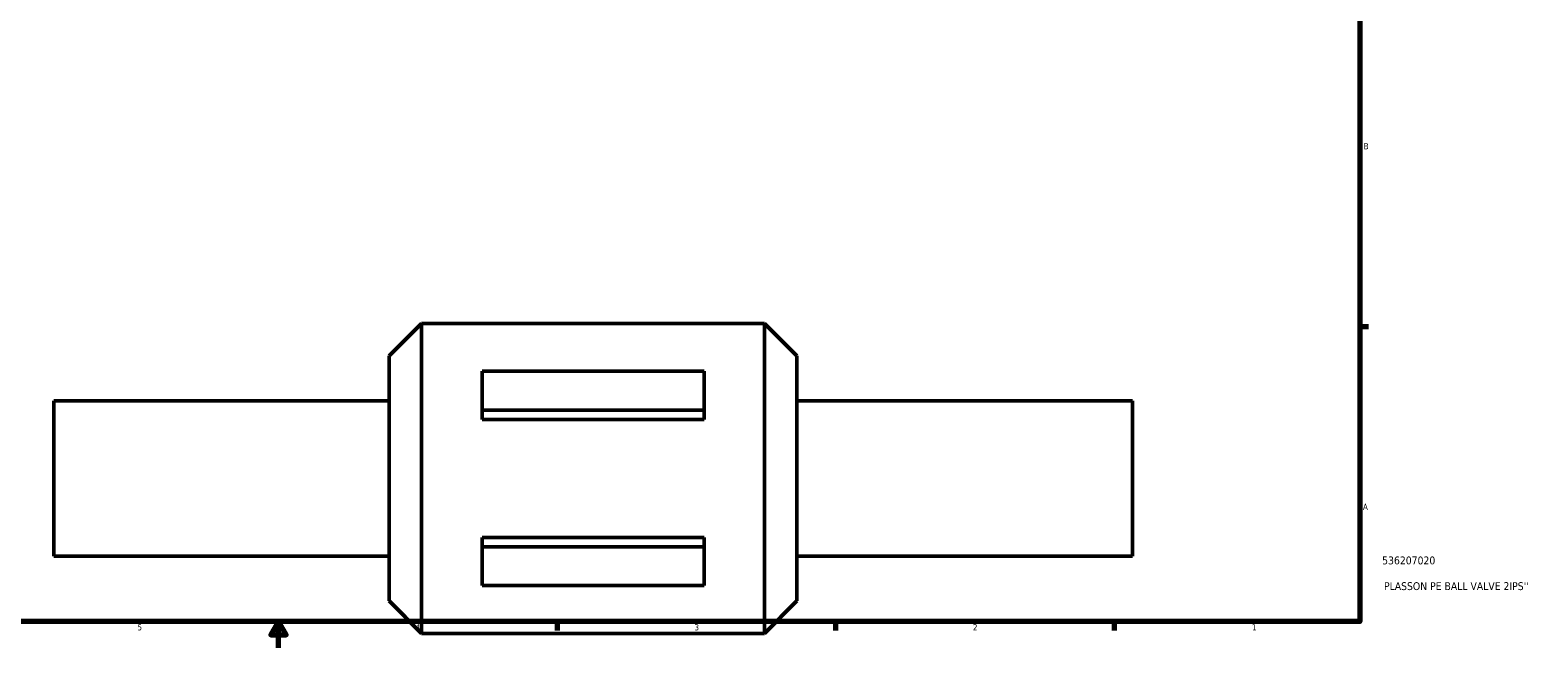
# Model space of a CAD drawing. Header units: inches. Extents: x 0.1 to 55.1, y 0.6 to 35.8.
# Tile 2 of 5: x 13.2 to 36.2, y 0.6 to 10. Entities that reach past the tile are written whole.
import ezdxf

# ---------------------------------------------------------------- set-up
doc = ezdxf.new("R2010")
doc.units = ezdxf.units.IN
doc.header["$MEASUREMENT"] = 0
for name, color, linetype, lineweight in [('Border (ANSI)', 7, 'Continuous', 70), ('Title (ANSI)', 7, 'Continuous', 50), ('Visible (ANSI)', 7, 'Continuous', 50)]:
    doc.layers.add(name, color=color, linetype=linetype, lineweight=lineweight)
doc.styles.add('Note Text (ANSI)', font='tahoma.ttf')
doc.styles.add('Text Style29', font='tahoma.ttf')

# ---------------------------------------------------------------- blocks, each defined once
blk = doc.blocks.new('Borders Default Border')
at = {"layer": 'Border (ANSI)'}
for p, q in [((33.5, 5.5), (33.634, 5.5)), ((21.25, 1), (21.25, 0.866)), ((25.5, 1), (25.5, 0.866)), ((29.75, 1), (29.75, 0.866))]:
    blk.add_line(p, q, dxfattribs=at)
at = {"layer": 'Border (ANSI)', "flags": 128}
for points in [[(0.5, 1), (0.5, 21), (33.5, 21), (33.5, 1), (0.5, 1)], [(17, 0.6), (17, 1), (16.885, 0.8), (17.115, 0.8), (17, 1)]]:
    blk.add_lwpolyline(points, dxfattribs=at)
at = {"layer": 'Border (ANSI)', "color": 5, "true_color": 0x0000ff, "char_height": 0.0945, "attachment_point": 7, "style": 'Note Text (ANSI)'}
for s, insert in [('B', (33.558, 8.203)), ('A', (33.547, 2.703)), ('5', (14.847, 0.864)), ('4', (19.092, 0.866)), ('3', (23.346, 0.864)), ('2', (27.596, 0.866)), ('1', (31.854, 0.866))]:
    blk.add_mtext(s, dxfattribs=dict(at, insert=insert))
blk = doc.blocks.new('Title Blocks ANSI - Large')
at = {"layer": 'Title (ANSI)', "color": 5, "true_color": 0x0000ff, "style": 'Text Style29'}
for tag, p in [('PART_NUMBER_001', (0.341, 0.873)), ('DESCRIPTION_001', (0.369, 0.481))]:
    blk.add_attdef(tag, p, '', height=0.12, dxfattribs=at)

msp = doc.modelspace()

# ---------------------------------------------------------------- linework, layer by layer
at = {"layer": 'Visible (ANSI)'}
for p, q in [((18.69, 5.052), (19.184, 5.545)), ((19.184, 0.821), (19.184, 5.545)), ((19.184, 5.545), (24.417, 5.545)), ((24.417, 0.821), (24.417, 5.545)), ((24.91, 5.052), (24.417, 5.545)), ((18.69, 1.315), (18.69, 5.052)), ((24.91, 1.315), (24.91, 5.052)), ((20.107, 4.226), (20.107, 4.817)), ((20.107, 4.817), (23.493, 4.817)), ((23.493, 4.817), (23.493, 4.226)), ((13.572, 2), (13.572, 4.366)), ((13.572, 4.366), (18.69, 4.366)), ((20.107, 4.084), (20.107, 4.226)), ((20.107, 4.226), (23.493, 4.226)), ((23.493, 4.226), (23.493, 4.084)), ((24.91, 4.366), (30.029, 4.366)), ((30.029, 2), (30.029, 4.366)), ((23.493, 4.084), (20.107, 4.084)), ((20.107, 2.282), (23.493, 2.282)), ((20.107, 2.282), (20.107, 2.14)), ((20.107, 2.14), (20.107, 1.549)), ((20.107, 2.14), (23.493, 2.14)), ((23.493, 2.14), (23.493, 2.282)), ((23.493, 1.549), (23.493, 2.14)), ((13.572, 2), (18.69, 2)), ((24.91, 2), (30.029, 2)), ((20.107, 1.549), (23.493, 1.549)), ((18.69, 1.315), (19.184, 0.821)), ((24.91, 1.315), (24.417, 0.821)), ((19.184, 0.821), (24.417, 0.821))]:
    msp.add_line(p, q, dxfattribs=at)

# ---------------------------------------------------------------- block references
msp.add_blockref('Borders Default Border', (0, 0))
msp.add_blockref('Title Blocks ANSI - Large', (33.5, 1)).add_auto_attribs({'PART_NUMBER_001': '536207020', 'DESCRIPTION_001': "PLASSON PE BALL VALVE 2IPS''"})

doc.saveas('drawing.dxf')
